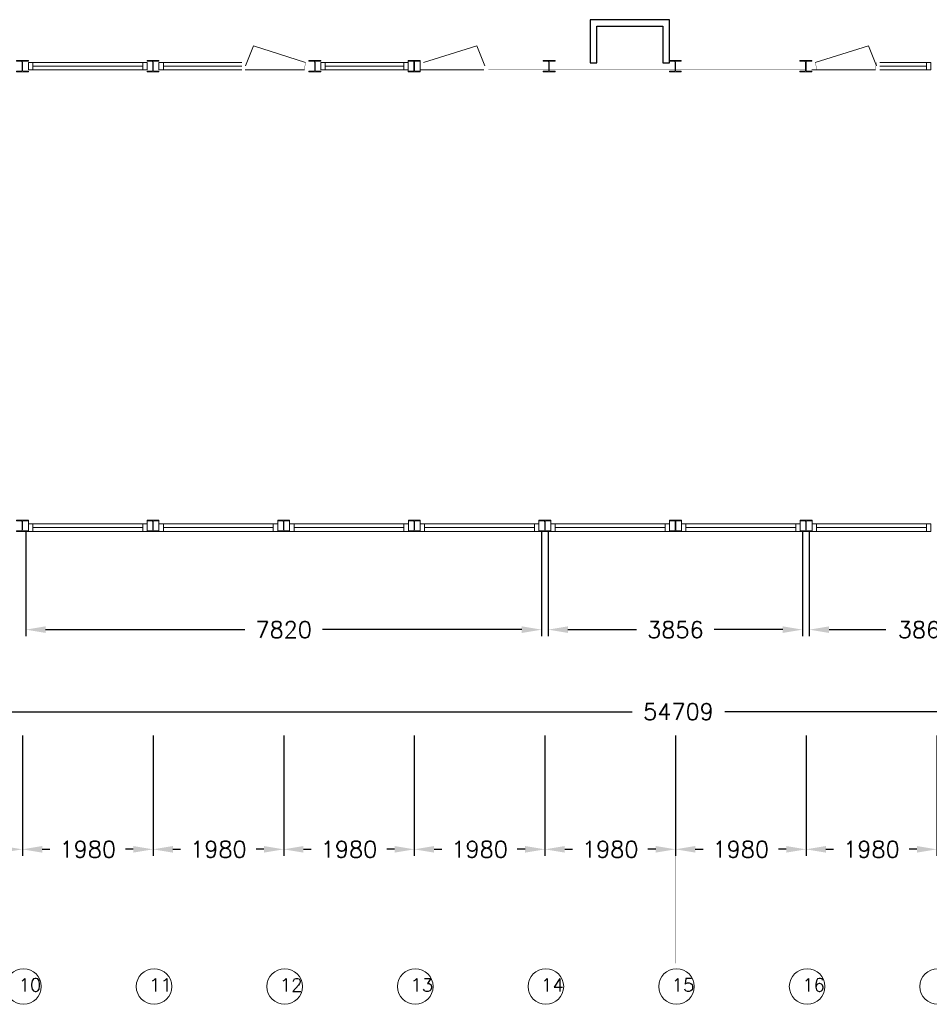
# Model space of a CAD drawing. Header units: millimetres. Extents: x 0 to 168869, y 0 to 118900.
# Tile 7 of 17: x 121440 to 135229, y 4617 to 19547. Entities that reach past the tile are written whole.
import ezdxf

# ---------------------------------------------------------------- set-up
doc = ezdxf.new("R2010")
doc.units = ezdxf.units.MM
doc.header["$MEASUREMENT"] = 0
doc.linetypes.add('ACAD_ISO10W100', pattern=[18, 12, -3, 0, -3])
doc.layers.get('DEFPOINTS').update_dxf_attribs({"linetype": 'CONTINUOUS'})
for name, color, linetype in [('Binnenkozijn', 4, 'CONTINUOUS'), ('Binnenmuur', 1, 'CONTINUOUS'), ('Maatvoering', 7, 'CONTINUOUS'), ('Profiel', 5, 'CONTINUOUS'), ('Stramien', 7, 'CONTINUOUS'), ('TEKST', 7, 'CONTINUOUS'), ('Timmerwerk', 5, 'CONTINUOUS'), ('wandopeningen binnen', 4, 'CONTINUOUS'), ('wandopeningen buiten', 4, 'CONTINUOUS')]:
    doc.layers.add(name, color=color, linetype=linetype)
doc.styles.get("Standard").update_dxf_attribs({"font": 'romans.shx'})
doc.dimstyles.new('DIM-ARR', dxfattribs={"dimtxt": 2.5, "dimasz": 3, "dimexe": 1, "dimexo": 0, "dimgap": 1.5, "dimtad": 1, "dimdsep": 46, "dimtxsty": 'Standard', "dimcen": -3, "dimdle": 1.25, "dimclrt": 7, "dimadec": 0, "dimazin": 0, "dimtfac": 0.8, "dimtmove": 2, "dimatfit": 3, "dimfxl": 1, "dimtvp": 1.8, "dimtolj": 1, "dimarcsym": 0})

# ---------------------------------------------------------------- blocks, each defined once
blk = doc.blocks.new('*D114')
at = {"layer": 'DEFPOINTS', "color": 0, "transparency": 16777216}
for p in [(104623, 11778), (159332, 11682), (104623, 9054)]:
    blk.add_point(p, dxfattribs=at)
at = {"layer": 'Maatvoering', "color": 0, "lineweight": -2, "transparency": 16777216}
for p, q in [((104623, 11778), (104623, 8954)), ((159332, 11682), (159332, 8954)), ((104923, 9054), (130724, 9054)), ((159032, 9054), (132131, 9054))]:
    blk.add_line(p, q, dxfattribs=at)
at = {"layer": 'Maatvoering', "color": 0, "transparency": 16777216}
for points in [[(104923, 9104), (104923, 9004), (104623, 9054)], [(159032, 9104), (159032, 9004), (159332, 9054)]]:
    blk.add_solid(points, dxfattribs=at)
at = {"layer": 'Maatvoering', "color": 7, "lineweight": 0, "transparency": 16777216, "insert": (131427, 9054), "char_height": 250, "attachment_point": 5}
blk.add_mtext('\\A1;54709', dxfattribs=at)
blk = doc.blocks.new('*D118')
at = {"layer": 'DEFPOINTS', "color": 0, "transparency": 16777216}
for p in [(121532, 11788), (129352, 11788), (121532, 10298)]:
    blk.add_point(p, dxfattribs=at)
at = {"layer": 'Maatvoering', "color": 0, "lineweight": -2, "transparency": 16777216}
for p, q in [((121532, 11788), (121532, 10198)), ((129352, 11788), (129352, 10198)), ((121832, 10298), (124851, 10298)), ((129052, 10298), (126032, 10298))]:
    blk.add_line(p, q, dxfattribs=at)
at = {"layer": 'Maatvoering', "color": 0, "transparency": 16777216}
for points in [[(121832, 10348), (121832, 10248), (121532, 10298)], [(129052, 10348), (129052, 10248), (129352, 10298)]]:
    blk.add_solid(points, dxfattribs=at)
at = {"layer": 'Maatvoering', "color": 7, "lineweight": 0, "transparency": 16777216, "insert": (125442, 10298), "char_height": 250, "attachment_point": 5}
blk.add_mtext('\\A1;7820', dxfattribs=at)
blk = doc.blocks.new('*D119')
at = {"layer": 'DEFPOINTS', "color": 0, "transparency": 16777216}
for p in [(129452, 11788), (133308, 11788), (129452, 10298)]:
    blk.add_point(p, dxfattribs=at)
at = {"layer": 'Maatvoering', "color": 0, "lineweight": -2, "transparency": 16777216}
for p, q in [((129452, 11788), (129452, 10198)), ((133308, 11788), (133308, 10198)), ((129752, 10298), (130789, 10298)), ((133008, 10298), (131970, 10298))]:
    blk.add_line(p, q, dxfattribs=at)
at = {"layer": 'Maatvoering', "color": 0, "transparency": 16777216}
for points in [[(129752, 10348), (129752, 10248), (129452, 10298)], [(133008, 10348), (133008, 10248), (133308, 10298)]]:
    blk.add_solid(points, dxfattribs=at)
at = {"layer": 'Maatvoering', "color": 7, "lineweight": 0, "transparency": 16777216, "insert": (131380, 10298), "char_height": 250, "attachment_point": 5}
blk.add_mtext('\\A1;3856', dxfattribs=at)
blk = doc.blocks.new('*D120')
at = {"layer": 'DEFPOINTS', "color": 0, "transparency": 16777216}
for p in [(133410, 11788), (137272, 11788), (133410, 10298)]:
    blk.add_point(p, dxfattribs=at)
at = {"layer": 'Maatvoering', "color": 0, "lineweight": -2, "transparency": 16777216}
for p, q in [((133410, 11788), (133410, 10198)), ((137272, 11788), (137272, 10198)), ((133710, 10298), (134572, 10298)), ((136972, 10298), (136110, 10298))]:
    blk.add_line(p, q, dxfattribs=at)
at = {"layer": 'Maatvoering', "color": 0, "transparency": 16777216}
for points in [[(133710, 10348), (133710, 10248), (133410, 10298)], [(136972, 10348), (136972, 10248), (137272, 10298)]]:
    blk.add_solid(points, dxfattribs=at)
at = {"layer": 'Maatvoering', "color": 7, "lineweight": 0, "transparency": 16777216, "insert": (135341, 10298), "char_height": 250, "attachment_point": 5}
blk.add_mtext('\\A1;3861.5', dxfattribs=at)
blk = doc.blocks.new('*D190')
at = {"layer": 'DEFPOINTS', "color": 0, "transparency": 16777216}
for p in [(119502, 8694), (121482, 8694), (119502, 6967)]:
    blk.add_point(p, dxfattribs=at)
at = {"layer": 'Maatvoering', "color": 0, "lineweight": -2, "transparency": 16777216}
for p, q in [((119502, 8694), (119502, 6867)), ((121482, 8694), (121482, 6867)), ((119802, 6967), (119919, 6967)), ((121182, 6967), (121064, 6967))]:
    blk.add_line(p, q, dxfattribs=at)
at = {"layer": 'Maatvoering', "color": 0, "transparency": 16777216}
for points in [[(119802, 7017), (119802, 6917), (119502, 6967)], [(121182, 7017), (121182, 6917), (121482, 6967)]]:
    blk.add_solid(points, dxfattribs=at)
at = {"layer": 'Maatvoering', "color": 7, "lineweight": 0, "transparency": 16777216, "insert": (120492, 6967), "char_height": 250, "attachment_point": 5}
blk.add_mtext('\\A1;1980', dxfattribs=at)
blk = doc.blocks.new('*D191')
at = {"layer": 'DEFPOINTS', "color": 0, "transparency": 16777216}
for p in [(121482, 8694), (123462, 8694), (121482, 6967)]:
    blk.add_point(p, dxfattribs=at)
at = {"layer": 'Maatvoering', "color": 0, "lineweight": -2, "transparency": 16777216}
for p, q in [((121482, 8694), (121482, 6867)), ((123462, 8694), (123462, 6867)), ((121782, 6967), (121899, 6967)), ((123162, 6967), (123044, 6967))]:
    blk.add_line(p, q, dxfattribs=at)
at = {"layer": 'Maatvoering', "color": 0, "transparency": 16777216}
for points in [[(121782, 7017), (121782, 6917), (121482, 6967)], [(123162, 7017), (123162, 6917), (123462, 6967)]]:
    blk.add_solid(points, dxfattribs=at)
at = {"layer": 'Maatvoering', "color": 7, "lineweight": 0, "transparency": 16777216, "insert": (122472, 6967), "char_height": 250, "attachment_point": 5}
blk.add_mtext('\\A1;1980', dxfattribs=at)
blk = doc.blocks.new('*D192')
at = {"layer": 'DEFPOINTS', "color": 0, "transparency": 16777216}
for p in [(123462, 8694), (125442, 8694), (123462, 6967)]:
    blk.add_point(p, dxfattribs=at)
at = {"layer": 'Maatvoering', "color": 0, "lineweight": -2, "transparency": 16777216}
for p, q in [((123462, 8694), (123462, 6867)), ((125442, 8694), (125442, 6867)), ((123762, 6967), (123879, 6967)), ((125142, 6967), (125024, 6967))]:
    blk.add_line(p, q, dxfattribs=at)
at = {"layer": 'Maatvoering', "color": 0, "transparency": 16777216}
for points in [[(123762, 7017), (123762, 6917), (123462, 6967)], [(125142, 7017), (125142, 6917), (125442, 6967)]]:
    blk.add_solid(points, dxfattribs=at)
at = {"layer": 'Maatvoering', "color": 7, "lineweight": 0, "transparency": 16777216, "insert": (124452, 6967), "char_height": 250, "attachment_point": 5}
blk.add_mtext('\\A1;1980', dxfattribs=at)
blk = doc.blocks.new('*D193')
at = {"layer": 'DEFPOINTS', "color": 0, "transparency": 16777216}
for p in [(125442, 8694), (127422, 8694), (125442, 6967)]:
    blk.add_point(p, dxfattribs=at)
at = {"layer": 'Maatvoering', "color": 0, "lineweight": -2, "transparency": 16777216}
for p, q in [((125442, 8694), (125442, 6867)), ((127422, 8694), (127422, 6867)), ((125742, 6967), (125859, 6967)), ((127122, 6967), (127004, 6967))]:
    blk.add_line(p, q, dxfattribs=at)
at = {"layer": 'Maatvoering', "color": 0, "transparency": 16777216}
for points in [[(125742, 7017), (125742, 6917), (125442, 6967)], [(127122, 7017), (127122, 6917), (127422, 6967)]]:
    blk.add_solid(points, dxfattribs=at)
at = {"layer": 'Maatvoering', "color": 7, "lineweight": 0, "transparency": 16777216, "insert": (126432, 6967), "char_height": 250, "attachment_point": 5}
blk.add_mtext('\\A1;1980', dxfattribs=at)
blk = doc.blocks.new('*D194')
at = {"layer": 'DEFPOINTS', "color": 0, "transparency": 16777216}
for p in [(127422, 8694), (129402, 8694), (127422, 6967)]:
    blk.add_point(p, dxfattribs=at)
at = {"layer": 'Maatvoering', "color": 0, "lineweight": -2, "transparency": 16777216}
for p, q in [((127422, 8694), (127422, 6867)), ((129402, 8694), (129402, 6867)), ((127722, 6967), (127839, 6967)), ((129102, 6967), (128984, 6967))]:
    blk.add_line(p, q, dxfattribs=at)
at = {"layer": 'Maatvoering', "color": 0, "transparency": 16777216}
for points in [[(127722, 7017), (127722, 6917), (127422, 6967)], [(129102, 7017), (129102, 6917), (129402, 6967)]]:
    blk.add_solid(points, dxfattribs=at)
at = {"layer": 'Maatvoering', "color": 7, "lineweight": 0, "transparency": 16777216, "insert": (128412, 6967), "char_height": 250, "attachment_point": 5}
blk.add_mtext('\\A1;1980', dxfattribs=at)
blk = doc.blocks.new('*D195')
at = {"layer": 'DEFPOINTS', "color": 0, "transparency": 16777216}
for p in [(129402, 8694), (131382, 8694), (129402, 6967)]:
    blk.add_point(p, dxfattribs=at)
at = {"layer": 'Maatvoering', "color": 0, "lineweight": -2, "transparency": 16777216}
for p, q in [((129402, 8694), (129402, 6867)), ((131382, 8694), (131382, 6867)), ((129702, 6967), (129819, 6967)), ((131082, 6967), (130964, 6967))]:
    blk.add_line(p, q, dxfattribs=at)
at = {"layer": 'Maatvoering', "color": 0, "transparency": 16777216}
for points in [[(129702, 7017), (129702, 6917), (129402, 6967)], [(131082, 7017), (131082, 6917), (131382, 6967)]]:
    blk.add_solid(points, dxfattribs=at)
at = {"layer": 'Maatvoering', "color": 7, "lineweight": 0, "transparency": 16777216, "insert": (130392, 6967), "char_height": 250, "attachment_point": 5}
blk.add_mtext('\\A1;1980', dxfattribs=at)
blk = doc.blocks.new('*D196')
at = {"layer": 'DEFPOINTS', "color": 0, "transparency": 16777216}
for p in [(131382, 8694), (133362, 8694), (131382, 6967)]:
    blk.add_point(p, dxfattribs=at)
at = {"layer": 'Maatvoering', "color": 0, "lineweight": -2, "transparency": 16777216}
for p, q in [((131382, 8694), (131382, 6867)), ((133362, 8694), (133362, 6867)), ((131682, 6967), (131799, 6967)), ((133062, 6967), (132944, 6967))]:
    blk.add_line(p, q, dxfattribs=at)
at = {"layer": 'Maatvoering', "color": 0, "transparency": 16777216}
for points in [[(131682, 7017), (131682, 6917), (131382, 6967)], [(133062, 7017), (133062, 6917), (133362, 6967)]]:
    blk.add_solid(points, dxfattribs=at)
at = {"layer": 'Maatvoering', "color": 7, "lineweight": 0, "transparency": 16777216, "insert": (132372, 6967), "char_height": 250, "attachment_point": 5}
blk.add_mtext('\\A1;1980', dxfattribs=at)
blk = doc.blocks.new('*D197')
at = {"layer": 'DEFPOINTS', "color": 0, "transparency": 16777216}
for p in [(133362, 8694), (135342, 8694), (133362, 6967)]:
    blk.add_point(p, dxfattribs=at)
at = {"layer": 'Maatvoering', "color": 0, "lineweight": -2, "transparency": 16777216}
for p, q in [((133362, 8694), (133362, 6867)), ((135342, 8694), (135342, 6867)), ((133662, 6967), (133779, 6967)), ((135042, 6967), (134924, 6967))]:
    blk.add_line(p, q, dxfattribs=at)
at = {"layer": 'Maatvoering', "color": 0, "transparency": 16777216}
for points in [[(133662, 7017), (133662, 6917), (133362, 6967)], [(135042, 7017), (135042, 6917), (135342, 6967)]]:
    blk.add_solid(points, dxfattribs=at)
at = {"layer": 'Maatvoering', "color": 7, "lineweight": 0, "transparency": 16777216, "insert": (134352, 6967), "char_height": 250, "attachment_point": 5}
blk.add_mtext('\\A1;1980', dxfattribs=at)

msp = doc.modelspace()

# ---------------------------------------------------------------- linework, layer by layer
at = {"layer": 'Binnenkozijn', "lineweight": 0}
for p, q in [((121638.696, 18898.627), (123304.696, 18898.627)), ((123304.696, 18841.627), (121638.696, 18841.627)), ((123618.696, 18841.627), (124809.946, 18841.627)), ((126071.946, 18841.627), (127263.196, 18841.627)), ((134481.196, 18898.627), (135184.696, 18898.627)), ((135184.696, 18841.627), (134481.196, 18841.627)), ((124809.946, 18784.627), (123618.696, 18784.627)), ((127263.196, 18784.627), (126071.946, 18784.627)), ((121638.696, 11901.626), (123304.696, 11901.626)), ((123304.696, 11844.626), (121638.696, 11844.626)), ((123618.696, 11901.626), (125284.696, 11901.626)), ((125284.696, 11844.626), (123618.696, 11844.626)), ((125598.696, 11901.626), (127264.696, 11901.626)), ((127264.696, 11844.626), (125598.696, 11844.626)), ((127578.696, 11901.626), (129244.696, 11901.626)), ((129244.696, 11844.626), (127578.696, 11844.626)), ((129558.696, 11901.626), (131224.696, 11901.626)), ((131224.696, 11844.626), (129558.696, 11844.626)), ((131538.696, 11901.626), (133204.696, 11901.626)), ((133204.696, 11844.626), (131538.696, 11844.626)), ((133518.696, 11901.626), (135184.696, 11901.626)), ((135184.696, 11844.626), (133518.696, 11844.626))]:
    msp.add_line(p, q, dxfattribs=at)
for points in [[(121638.696, 18784.627), (121571.696, 18784.627), (121571.696, 18898.627), (121638.696, 18898.627), (121638.696, 18784.627)], [(123371.696, 18784.627), (123304.696, 18784.627), (123304.696, 18898.627), (123371.696, 18898.627), (123371.696, 18784.627)], [(123551.696, 18898.627), (123618.696, 18898.627), (123618.696, 18784.627), (123551.696, 18784.627), (123551.696, 18898.627)], [(123618.696, 18898.627), (124809.946, 18898.627)], [(126004.946, 18898.627), (126071.946, 18898.627), (126071.946, 18784.627), (126004.946, 18784.627), (126004.946, 18898.627)], [(126071.946, 18898.627), (127263.196, 18898.627)], [(127263.196, 18898.627), (127330.196, 18898.627), (127330.196, 18784.627), (127263.196, 18784.627), (127263.196, 18898.627)], [(135184.696, 18898.627), (135251.696, 18898.627), (135251.696, 18784.627), (135184.696, 18784.627), (135184.696, 18898.627)], [(123304.696, 18784.627), (121638.696, 18784.627)], [(135184.696, 18784.627), (134481.196, 18784.627)], [(121638.696, 11787.626), (121571.696, 11787.626), (121571.696, 11901.626), (121638.696, 11901.626), (121638.696, 11787.626)], [(123371.696, 11787.626), (123304.696, 11787.626), (123304.696, 11901.626), (123371.696, 11901.626), (123371.696, 11787.626)], [(123618.696, 11787.626), (123551.696, 11787.626), (123551.696, 11901.626), (123618.696, 11901.626), (123618.696, 11787.626)], [(125351.696, 11787.626), (125284.696, 11787.626), (125284.696, 11901.626), (125351.696, 11901.626), (125351.696, 11787.626)], [(125598.696, 11787.626), (125531.696, 11787.626), (125531.696, 11901.626), (125598.696, 11901.626), (125598.696, 11787.626)], [(127331.696, 11787.626), (127264.696, 11787.626), (127264.696, 11901.626), (127331.696, 11901.626), (127331.696, 11787.626)], [(127578.696, 11787.626), (127511.696, 11787.626), (127511.696, 11901.626), (127578.696, 11901.626), (127578.696, 11787.626)], [(129311.696, 11787.626), (129244.696, 11787.626), (129244.696, 11901.626), (129311.696, 11901.626), (129311.696, 11787.626)], [(129558.696, 11787.626), (129491.696, 11787.626), (129491.696, 11901.626), (129558.696, 11901.626), (129558.696, 11787.626)], [(131291.696, 11787.626), (131224.696, 11787.626), (131224.696, 11901.626), (131291.696, 11901.626), (131291.696, 11787.626)], [(131538.696, 11787.626), (131471.696, 11787.626), (131471.696, 11901.626), (131538.696, 11901.626), (131538.696, 11787.626)], [(133271.696, 11787.626), (133204.696, 11787.626), (133204.696, 11901.626), (133271.696, 11901.626), (133271.696, 11787.626)], [(133518.696, 11787.626), (133451.696, 11787.626), (133451.696, 11901.626), (133518.696, 11901.626), (133518.696, 11787.626)], [(135251.696, 11787.626), (135184.696, 11787.626), (135184.696, 11901.626), (135251.696, 11901.626), (135251.696, 11787.626)], [(123304.696, 11787.626), (121638.696, 11787.626)], [(125284.696, 11787.626), (123618.696, 11787.626)], [(127264.696, 11787.626), (125598.696, 11787.626)], [(129244.696, 11787.626), (127578.696, 11787.626)], [(131224.696, 11787.626), (129558.696, 11787.626)], [(133204.696, 11787.626), (131538.696, 11787.626)], [(135184.696, 11787.626), (133518.696, 11787.626)]]:
    msp.add_lwpolyline(points, dxfattribs=at)
at = {"layer": 'Binnenmuur'}
for points in [[(131290.196, 18927.127), (131290.197, 19547.127), (130090.197, 19547.127), (130090.197, 18927.128)], [(131290.196, 18891.627), (131290.196, 19547.127), (130090.197, 19547.127), (130090.197, 18927.128), (130090.197, 18891.627), (130190.197, 18891.627), (130190.197, 19447.127), (131190.197, 19447.127), (131190.197, 18891.627), (131290.196, 18891.627)]]:
    msp.add_lwpolyline(points, dxfattribs=at)
at = {"layer": 'Binnenmuur', "lineweight": 0, "const_width": 0.8}
for points in [[(128544.196, 18791.627), (128544.196, 18891.627), (129463.001, 18891.627), (129463.001, 18791.627), (128544.196, 18791.627), (128544.196, 18791.627)], [(129469.001, 18791.627), (129469.001, 18891.627), (131377.196, 18891.627), (131377.196, 18791.627), (129469.001, 18791.627), (129469.001, 18791.627)], [(131383.196, 18791.627), (131383.196, 18891.627), (133354.196, 18891.627), (133354.196, 18791.627), (131383.196, 18791.627), (131383.196, 18791.627)], [(127421.696, 11958.627), (127470.196, 11958.627), (127470.196, 18756.127), (127370.196, 18756.127), (127370.196, 11958.627), (127421.696, 11958.627)], [(131381.696, 11958.627), (131430.196, 11958.627), (131430.196, 18756.127), (131330.196, 18756.127), (131330.196, 11958.627), (131381.696, 11958.627)]]:
    msp.add_lwpolyline(points, dxfattribs=at)
at = {"layer": 'Profiel', "lineweight": 0}
for points in [[(121571.696, 18756.127), (121571.696, 18765.627), (121499.696, 18765.627, -0.414213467), (121484.696, 18780.627), (121484.696, 18902.627, -0.414213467), (121499.696, 18917.627), (121571.696, 18917.627), (121571.696, 18927.127), (121391.696, 18927.128), (121391.696, 18917.628), (121463.696, 18917.628, -0.41421385), (121478.696, 18902.628), (121478.696, 18780.628, -0.414213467), (121463.696, 18765.628), (121391.696, 18765.628), (121391.696, 18756.127)], [(123551.696, 18756.127), (123551.696, 18765.627), (123479.696, 18765.627, -0.414213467), (123464.696, 18780.627), (123464.696, 18902.627, -0.414213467), (123479.696, 18917.627), (123551.696, 18917.627), (123551.696, 18927.127), (123371.696, 18927.127), (123371.696, 18917.627), (123443.696, 18917.627, -0.41421385), (123458.696, 18902.627), (123458.696, 18780.627, -0.414213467), (123443.696, 18765.627), (123371.696, 18765.627), (123371.696, 18756.127)], [(126004.946, 18756.127), (126004.946, 18765.627), (125932.946, 18765.627, -0.414213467), (125917.946, 18780.627), (125917.946, 18902.627, -0.414213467), (125932.946, 18917.627), (126004.946, 18917.627), (126004.946, 18927.127), (125824.946, 18927.127), (125824.946, 18917.627), (125896.946, 18917.627, -0.41421385), (125911.946, 18902.627), (125911.946, 18780.627, -0.414213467), (125896.946, 18765.627), (125824.946, 18765.627), (125824.946, 18756.127)], [(127510.196, 18756.127), (127510.196, 18765.627), (127438.196, 18765.627, -0.414213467), (127423.196, 18780.627), (127423.196, 18902.627, -0.414213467), (127438.196, 18917.627), (127510.196, 18917.627), (127510.196, 18927.127), (127330.196, 18927.127), (127330.196, 18917.627), (127402.196, 18917.627, -0.41421385), (127417.196, 18902.627), (127417.196, 18780.627, -0.414213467), (127402.196, 18765.627), (127330.196, 18765.627), (127330.196, 18756.127)], [(129556.001, 18756.127), (129556.001, 18765.627), (129484.001, 18765.627, -0.414213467), (129469.001, 18780.627), (129469.001, 18902.627, -0.414213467), (129484.001, 18917.627), (129556.001, 18917.627), (129556.001, 18927.127), (129376.001, 18927.127), (129376.001, 18917.627), (129448.001, 18917.627, -0.41421385), (129463.001, 18902.627), (129463.001, 18780.627, -0.414213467), (129448.001, 18765.627), (129376.001, 18765.627), (129376.001, 18756.127)], [(131470.196, 18756.127), (131470.196, 18765.627), (131398.196, 18765.627, -0.414213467), (131383.196, 18780.627), (131383.196, 18902.627, -0.414213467), (131398.196, 18917.627), (131470.196, 18917.627), (131470.196, 18927.127), (131290.196, 18927.127), (131290.196, 18917.627), (131362.196, 18917.627, -0.41421385), (131377.196, 18902.627), (131377.196, 18780.627, -0.414213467), (131362.196, 18765.627), (131290.196, 18765.627), (131290.196, 18756.127)], [(133447.196, 18756.127), (133447.196, 18765.627), (133375.196, 18765.627, -0.414213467), (133360.196, 18780.627), (133360.196, 18902.627, -0.414213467), (133375.196, 18917.627), (133447.196, 18917.627), (133447.196, 18927.127), (133267.196, 18927.127), (133267.196, 18917.627), (133339.196, 18917.627, -0.41421385), (133354.196, 18902.627), (133354.196, 18780.627, -0.414213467), (133339.196, 18765.627), (133267.196, 18765.627), (133267.196, 18756.127)], [(121571.696, 11787.626), (121571.696, 11797.126), (121499.696, 11797.127, -0.414213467), (121484.696, 11812.127), (121484.696, 11934.127, -0.414213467), (121499.696, 11949.127), (121571.696, 11949.127), (121571.696, 11958.627), (121391.696, 11958.627), (121391.696, 11949.127), (121463.696, 11949.127, -0.41421385), (121478.696, 11934.127), (121478.696, 11812.127, -0.414213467), (121463.696, 11797.127), (121391.696, 11797.127), (121391.696, 11787.626)], [(123551.696, 11787.626), (123551.696, 11797.126), (123479.696, 11797.127, -0.414213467), (123464.696, 11812.127), (123464.696, 11934.127, -0.414213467), (123479.696, 11949.127), (123551.696, 11949.127), (123551.696, 11958.627), (123371.696, 11958.627), (123371.696, 11949.127), (123443.696, 11949.127, -0.41421385), (123458.696, 11934.127), (123458.696, 11812.127, -0.414213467), (123443.696, 11797.127), (123371.696, 11797.127), (123371.696, 11787.626)], [(125531.696, 11787.626), (125531.696, 11797.126), (125459.696, 11797.127, -0.414213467), (125444.696, 11812.127), (125444.696, 11934.127, -0.414213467), (125459.696, 11949.127), (125531.696, 11949.127), (125531.696, 11958.627), (125351.696, 11958.627), (125351.696, 11949.127), (125423.696, 11949.127, -0.41421385), (125438.696, 11934.127), (125438.696, 11812.127, -0.414213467), (125423.696, 11797.127), (125351.696, 11797.127), (125351.696, 11787.626)], [(127511.696, 11787.626), (127511.696, 11797.126), (127439.696, 11797.127, -0.414213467), (127424.696, 11812.127), (127424.696, 11934.127, -0.414213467), (127439.696, 11949.127), (127511.696, 11949.127), (127511.696, 11958.627), (127331.696, 11958.627), (127331.696, 11949.127), (127403.696, 11949.127, -0.41421385), (127418.696, 11934.127), (127418.696, 11812.127, -0.414213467), (127403.696, 11797.127), (127331.696, 11797.127), (127331.696, 11787.626)], [(129491.696, 11787.626), (129491.696, 11797.126), (129419.696, 11797.127, -0.414213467), (129404.696, 11812.127), (129404.696, 11934.127, -0.414213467), (129419.696, 11949.127), (129491.696, 11949.127), (129491.696, 11958.627), (129311.696, 11958.627), (129311.696, 11949.127), (129383.696, 11949.127, -0.41421385), (129398.696, 11934.127), (129398.696, 11812.127, -0.414213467), (129383.696, 11797.127), (129311.696, 11797.127), (129311.696, 11787.626)], [(131471.696, 11787.626), (131471.696, 11797.126), (131399.696, 11797.127, -0.414213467), (131384.696, 11812.127), (131384.696, 11934.127, -0.414213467), (131399.696, 11949.127), (131471.696, 11949.127), (131471.696, 11958.627), (131291.696, 11958.627), (131291.696, 11949.127), (131363.696, 11949.127, -0.41421385), (131378.696, 11934.127), (131378.696, 11812.127, -0.414213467), (131363.696, 11797.127), (131291.696, 11797.127), (131291.696, 11787.626)], [(133451.696, 11787.626), (133451.696, 11797.126), (133379.696, 11797.127, -0.414213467), (133364.696, 11812.127), (133364.696, 11934.127, -0.414213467), (133379.696, 11949.127), (133451.696, 11949.127), (133451.696, 11958.627), (133271.696, 11958.627), (133271.696, 11949.127), (133343.696, 11949.127, -0.41421385), (133358.696, 11934.127), (133358.696, 11812.127, -0.414213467), (133343.696, 11797.127), (133271.696, 11797.127), (133271.696, 11787.626)]]:
    msp.add_lwpolyline(points, format="xyb", close=True, dxfattribs=at)
at = {"layer": 'Stramien', "linetype": 'ACAD_ISO10W100', "lineweight": 0, "const_width": 0.8}
for points in [[(121481.696, 8693.861), (121481.696, 5240.034)], [(123461.696, 8693.861), (123461.696, 5240.034)], [(125441.696, 8693.861), (125441.696, 5240.034)], [(127421.696, 8693.861), (127421.696, 5240.034)], [(129401.696, 8693.861), (129401.696, 5240.034)], [(131381.696, 8693.861), (131381.696, 5240.034)], [(133361.696, 8693.861), (133361.696, 5240.034)]]:
    msp.add_lwpolyline(points, dxfattribs=at)
at = {"layer": 'Stramien', "lineweight": 0}
for centre in [(121496.879, 4886.653), (123476.879, 4886.653), (125456.879, 4886.653), (127436.879, 4886.653), (129416.879, 4886.653), (131396.879, 4886.653), (133376.879, 4886.653), (135356.879, 4886.653)]:
    msp.add_circle(centre, 269.662, dxfattribs=at)
at = {"layer": 'Timmerwerk', "lineweight": 0}
for p, q in [((127330.196, 18765.627), (127330.196, 18917.627)), ((127510.196, 18917.627), (127510.196, 18765.628)), ((121571.696, 11949.127), (121571.696, 11901.626)), ((123371.696, 11949.127), (123371.696, 11901.626)), ((123551.696, 11949.127), (123551.696, 11901.626)), ((125351.696, 11949.127), (125351.696, 11901.626)), ((125531.696, 11949.127), (125531.696, 11901.626)), ((127331.696, 11949.127), (127331.696, 11901.626)), ((127511.696, 11949.127), (127511.696, 11901.626)), ((129311.696, 11949.127), (129311.696, 11901.626)), ((129491.696, 11949.127), (129491.696, 11901.626)), ((131291.696, 11949.127), (131291.696, 11901.626)), ((131471.696, 11949.127), (131471.696, 11901.626)), ((133271.696, 11949.127), (133271.696, 11901.626)), ((133451.696, 11949.127), (133451.696, 11901.626))]:
    msp.add_line(p, q, dxfattribs=at)
at = {"layer": 'wandopeningen binnen', "lineweight": 0}
for p, q in [((124857.946, 18784.627), (125757.946, 18784.627)), ((127510.196, 18784.628), (128477.196, 18784.628)), ((133447.196, 18784.627), (134414.196, 18784.627))]:
    msp.add_line(p, q, dxfattribs=at)
at = {"layer": 'wandopeningen buiten', "lineweight": 0}
for p, q in [((124861.946, 18848.627), (124985.026, 19148.927)), ((124985.026, 19148.927), (125772.946, 18898.627)), ((128369.116, 19148.927), (127562.196, 18898.628)), ((128492.196, 18848.628), (128369.116, 19148.927)), ((134306.116, 19148.927), (133499.196, 18898.627)), ((134429.196, 18848.627), (134306.116, 19148.927))]:
    msp.add_line(p, q, dxfattribs=at)
at = {"layer": 'wandopeningen buiten', "lineweight": 0, "const_width": 0.8}
for points in [[(124809.946, 18784.627), (124809.946, 18898.627), (124861.946, 18898.627), (124861.946, 18848.627), (124876.946, 18848.627), (124876.946, 18784.627), (124809.946, 18784.627)], [(125772.946, 18898.627), (125772.946, 18848.627), (124861.946, 18848.627), (124861.946, 18898.627), (125772.946, 18898.627)], [(125824.946, 18784.627), (125824.946, 18898.627), (125772.946, 18898.627), (125772.946, 18848.627), (125757.946, 18848.627), (125757.946, 18784.627), (125824.946, 18784.627)], [(127510.196, 18784.628), (127510.196, 18898.628), (127562.196, 18898.628), (127562.196, 18848.628), (127577.196, 18848.628), (127577.196, 18784.628), (127510.196, 18784.628)], [(128492.196, 18898.628), (128492.196, 18848.628), (127562.196, 18848.628), (127562.196, 18898.628), (128492.196, 18898.628)], [(128544.196, 18784.628), (128544.196, 18898.628), (128492.196, 18898.628), (128492.196, 18848.628), (128477.196, 18848.628), (128477.196, 18784.628), (128544.196, 18784.628)], [(133447.196, 18784.627), (133447.196, 18898.627), (133499.196, 18898.627), (133499.196, 18848.627), (133514.196, 18848.627), (133514.196, 18784.627), (133447.196, 18784.627)], [(134429.196, 18898.627), (134429.196, 18848.627), (133499.196, 18848.627), (133499.196, 18898.627), (134429.196, 18898.627)], [(134481.196, 18784.627), (134481.196, 18898.627), (134429.196, 18898.627), (134429.196, 18848.627), (134414.196, 18848.627), (134414.196, 18784.627), (134481.196, 18784.627)], [(125635.286, 18784.627), (124857.946, 18784.627)], [(128354.536, 18784.628), (127577.196, 18784.628)], [(134291.536, 18784.627), (133514.196, 18784.627)]]:
    msp.add_lwpolyline(points, dxfattribs=at)

# ---------------------------------------------------------------- texts
at = {"layer": 'TEKST', "lineweight": 0, "char_height": 200, "attachment_point": 1}
for s, insert in [('10', (121424.268, 5010.296)), ('11', (123404.268, 5010.296)), ('12', (125384.268, 5010.296)), ('13', (127364.268, 5010.296)), ('14', (129344.268, 5010.296)), ('15', (131324.268, 5010.296)), ('16', (133304.268, 5010.296))]:
    msp.add_mtext_dynamic_manual_height_columns(s, width=2150.52218, gutter_width=15, heights=[0], dxfattribs=dict(at, insert=insert))

# ---------------------------------------------------------------- dimensions: what is measured, and where the dimension line sits
at = {"layer": 'Maatvoering', "lineweight": 0}
for base, p1, p2, picture, middle in [((104622.696, 9053.666), (159331.696, 11681.626), (104622.696, 11778.126), '*D114', (131427.196, 9053.666)), ((121531.696, 10297.897), (129351.696, 11787.626), (121531.696, 11787.626), '*D118', (125441.696, 10297.897)), ((129451.696, 10297.897), (133307.696, 11787.626), (129451.696, 11787.626), '*D119', (131379.696, 10297.897)), ((133410.196, 10297.897), (137271.696, 11787.626), (133410.196, 11787.626), '*D120', (135340.946, 10297.897)), ((119501.696, 6966.947), (121481.696, 8693.861), (119501.696, 8693.861), '*D190', (120491.696, 6966.947)), ((121481.696, 6966.947), (123461.696, 8693.861), (121481.696, 8693.861), '*D191', (122471.696, 6966.947)), ((123461.696, 6966.947), (125441.696, 8693.861), (123461.696, 8693.861), '*D192', (124451.696, 6966.947)), ((125441.696, 6966.947), (127421.696, 8693.861), (125441.696, 8693.861), '*D193', (126431.696, 6966.947)), ((127421.696, 6966.947), (129401.696, 8693.861), (127421.696, 8693.861), '*D194', (128411.696, 6966.947)), ((129401.696, 6966.947), (131381.696, 8693.861), (129401.696, 8693.861), '*D195', (130391.696, 6966.947)), ((131381.696, 6966.947), (133361.696, 8693.861), (131381.696, 8693.861), '*D196', (132371.696, 6966.947)), ((133361.696, 6966.947), (135341.696, 8693.861), (133361.696, 8693.861), '*D197', (134351.696, 6966.947))]:
    dim = msp.add_linear_dim(base=base, p1=p1, p2=p2, dimstyle='DIM-ARR', override={"dimscale": 100}, dxfattribs=at)
    dim.commit()
    dim.dimension.update_dxf_attribs({"geometry": picture, "text_midpoint": middle, "dimtype": 160})

doc.saveas('drawing.dxf')
